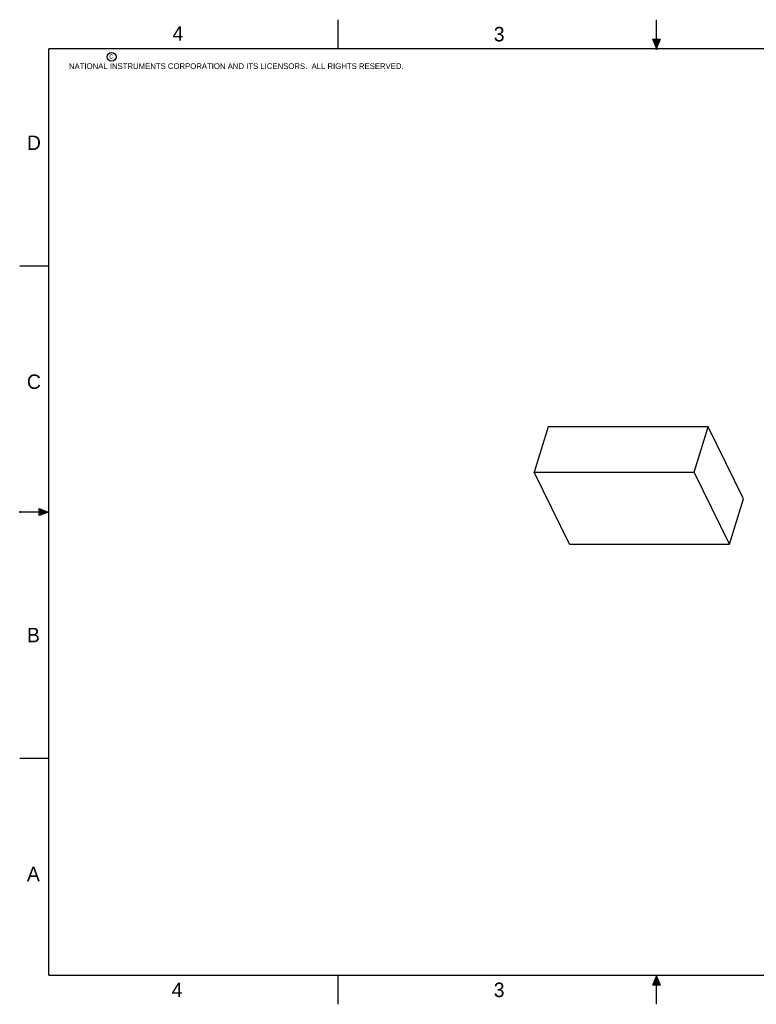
# Model space of a CAD drawing. Header units: inches. Extents: x 0 to 22, y 0 to 17.
# Tile 1 of 8: x 0 to 12.7, y 0 to 17. Entities that reach past the tile are written whole.
import ezdxf

# ---------------------------------------------------------------- set-up
doc = ezdxf.new("R2010")
doc.units = ezdxf.units.IN
doc.header["$LTSCALE"] = 1.21
doc.header["$MEASUREMENT"] = 0
doc.layers.get('0').update_dxf_attribs({"linetype": 'CONTINUOUS'})
doc.styles.add('TEXTSTYLE_2', font='txt')

msp = doc.modelspace()

# ---------------------------------------------------------------- hatches: boundary and pattern name
at = {"linetype": 'CONTINUOUS'}
for points in [[(11, 16.51), (10.938, 16.666), (11.062, 16.666)], [(0.334, 8.562), (0.49, 8.5), (0.334, 8.438)], [(10.938, 0.329), (11, 0.485), (11.062, 0.329)]]:
    msp.add_hatch(color=2, dxfattribs=at).paths.add_polyline_path(points)

# ---------------------------------------------------------------- linework, layer by layer
at = {"color": 2, "linetype": 'CONTINUOUS'}
for p, q in [((5.5, 16.5), (5.5, 17)), ((11, 16.485), (11, 17)), ((11, 16.51), (10.938, 16.666)), ((10.938, 16.666), (11.062, 16.666)), ((11.062, 16.666), (11, 16.51)), ((11.015, 16.515), (10.985, 16.485)), ((10.985, 16.485), (11, 16.515)), ((11, 16.485), (11.015, 16.515)), ((0, 12.75), (0.5, 12.75)), ((0, 8.515), (0, 8.485)), ((0.334, 8.438), (0.334, 8.562)), ((0.334, 8.562), (0.49, 8.5)), ((0.49, 8.5), (0, 8.5)), ((0.49, 8.5), (0.334, 8.438)), ((0, 4.25), (0.5, 4.25)), ((5.5, 0), (5.5, 0.5)), ((10.938, 0.329), (11, 0.485)), ((11, 0.485), (11.062, 0.329)), ((11, 0), (11, 0.485)), ((11.062, 0.329), (10.938, 0.329))]:
    msp.add_line(p, q, dxfattribs=at)
at = {"color": 7, "linetype": 'CONTINUOUS'}
for p, q in [((9.129, 9.971), (8.887, 9.188)), ((11.893, 9.971), (9.129, 9.971)), ((11.65, 9.188), (11.893, 9.971)), ((12.503, 8.728), (11.893, 9.971)), ((9.497, 7.944), (8.887, 9.188)), ((8.887, 9.188), (11.65, 9.188)), ((12.261, 7.944), (11.65, 9.188)), ((12.261, 7.944), (12.503, 8.728)), ((9.497, 7.944), (12.261, 7.944))]:
    msp.add_line(p, q, dxfattribs=at)
at = {"color": 7, "linetype": 'CONTINUOUS', "const_width": 0.02}
for points in [[(0.5, 16.5), (0.5, 0.5)], [(21.5, 16.5), (0.5, 16.5)], [(0.5, 0.5), (21.5, 0.5)]]:
    msp.add_lwpolyline(points, dxfattribs=at)
at = {"color": 2, "linetype": 'CONTINUOUS'}
msp.add_circle((1.589, 16.359), 0.0754, dxfattribs=at)

# ---------------------------------------------------------------- texts
at = {"color": 2, "linetype": 'CONTINUOUS', "attachment_point": 1, "line_spacing_factor": 0.9, "style": 'TEXTSTYLE_2'}
for s, insert, char_height, width in [('4', (2.64, 16.887), 0.25, 0.25), ('3', (8.188, 16.875), 0.25, 0.25), ('c', (1.546, 16.428), 0.1, 0.1), ('NATIONAL INSTRUMENTS CORPORATION AND ITS LICENSORS.  ALL RIGHTS RESERVED.', (0.851, 16.248), 0.1, 7.3), ('D', (0.125, 15), 0.25, 0.25), ('C', (0.125, 10.875), 0.25, 0.25), ('B', (0.125, 6.5), 0.25, 0.25), ('A', (0.125, 2.375), 0.25, 0.25), ('4', (2.625, 0.375), 0.25, 0.25), ('3', (8.188, 0.375), 0.25, 0.25)]:
    msp.add_mtext(s, dxfattribs=dict(at, insert=insert, char_height=char_height, width=width))

doc.saveas('drawing.dxf')
